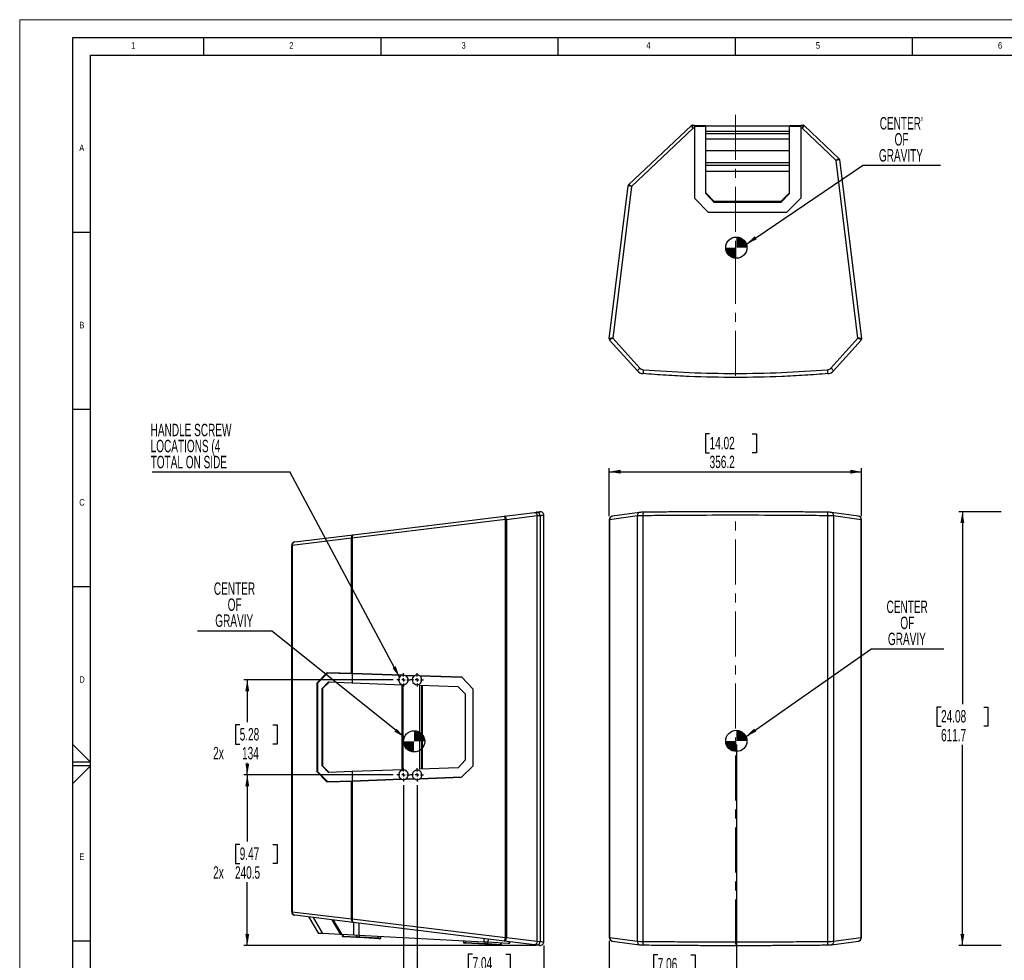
# Model space of a CAD drawing. Header units: millimetres. Extents: x 0 to 594, y 0 to 420.
# Tile 2 of 7: x 0 to 278, y 155 to 420. Entities that reach past the tile are written whole.
import ezdxf

# ---------------------------------------------------------------- set-up
doc = ezdxf.new("R2010")
doc.units = ezdxf.units.MM
doc.linetypes.add('CENTERX2', pattern=[20.32, 12.7, -2.54, 2.54, -2.54])
for name, color, linetype in [('FORMAT', 7, 'Continuous'), ('OUTLINE', 255, 'Continuous'), ('SLD-0', 7, 'Continuous')]:
    doc.layers.add(name, color=color, linetype=linetype)
doc.styles.add('SLDTEXTSTYLE0', font='TXT', dxfattribs={"width": 0.75})
doc.styles.add('SLDTEXTSTYLE1', font='TXT', dxfattribs={"width": 0.605})
doc.dimstyles.new('SLDDIMSTYLE0', dxfattribs={"dimtxt": 3.5, "dimasz": 3.2, "dimexe": 0, "dimexo": 0.0625, "dimgap": 0.875, "dimtad": 0, "dimtih": 1, "dimtoh": 1, "dimdec": 1, "dimlfac": 5, "dimrnd": 1e-09, "dimzin": 12, "dimdsep": 46, "dimtxsty": 'SLDTEXTSTYLE1', "dimsah": 1, "dimcen": 0.09, "dimadec": 0, "dimazin": 3, "dimtfac": 1, "dimtdec": 1, "dimtofl": 0, "dimtmove": 0, "dimatfit": 3, "dimfxl": 1, "dimfrac": 2, "dimtolj": 1, "dimtzin": 12, "dimarcsym": 0})
doc.dimstyles.new('SLDDIMSTYLE1', dxfattribs={"dimtxt": 0.18, "dimasz": 3.2, "dimexe": 0, "dimexo": 0.0625, "dimgap": 0, "dimtad": 0, "dimtih": 1, "dimtoh": 1, "dimdec": 0, "dimrnd": 1e-09, "dimzin": 0, "dimdsep": 46, "dimtxsty": 'Standard', "dimsah": 1, "dimcen": 0.09, "dimadec": 0, "dimazin": 0, "dimtfac": 3.2, "dimtdec": 0, "dimtofl": 0, "dimtmove": 0, "dimatfit": 3, "dimfxl": 1, "dimfrac": 2, "dimtolj": 1, "dimtzin": 0, "dimarcsym": 0})
doc.dimstyles.new('SLDDIMSTYLE2', dxfattribs={"dimtxt": 3.5, "dimasz": 3.2, "dimexe": 0, "dimexo": 0.0625, "dimgap": 0.875, "dimtad": 0, "dimtih": 1, "dimtoh": 1, "dimdec": 1, "dimlfac": 5, "dimrnd": 1e-09, "dimzin": 12, "dimdsep": 46, "dimtxsty": 'SLDTEXTSTYLE1', "dimsah": 1, "dimcen": 0.09, "dimadec": 0, "dimazin": 3, "dimtfac": 1, "dimtdec": 1, "dimtmove": 0, "dimatfit": 0, "dimfxl": 1, "dimfrac": 2, "dimtolj": 1, "dimtzin": 12, "dimarcsym": 0})

# ---------------------------------------------------------------- blocks, each defined once
blk = doc.blocks.new('_D')
at = {"layer": 'OUTLINE', "transparency": 16777216}
for p, q in [((202.28, 215.54), (202.28, 139.09)), ((166.42, 160.1), (166.42, 139.09)), ((180.1, 156.15), (178.89, 156.15)), ((178.89, 156.15), (178.89, 150.78)), ((189.46, 156.15), (190.66, 156.15)), ((190.66, 156.15), (190.66, 150.78)), ((178.89, 150.78), (180.1, 150.78)), ((190.66, 150.78), (189.46, 150.78)), ((202.28, 140.09), (166.42, 140.09))]:
    blk.add_line(p, q, dxfattribs=at)
for points in [[(166.42, 140.09), (169.62, 139.54), (169.62, 140.64)], [(202.28, 140.09), (199.08, 140.64), (199.08, 139.54)]]:
    blk.add_solid(points, dxfattribs=at)
at = {"layer": 'OUTLINE', "transparency": 16777216, "char_height": 3.5, "attachment_point": 1, "style": 'SLDTEXTSTYLE1'}
for s, insert in [('7.06', (180.1, 155.3)), ('179.3', (178.76, 149.97)), ('COG X', (177.03, 144.6))]:
    blk.add_mtext(s, dxfattribs=dict(at, insert=insert))
blk = doc.blocks.new('_D_1')
at = {"layer": 'SLD-0', "transparency": 16777216}
for p, q in [((194.74, 303.18), (193.54, 303.18)), ((193.54, 303.18), (193.54, 297.81)), ((206.77, 303.18), (207.97, 303.18)), ((207.97, 303.18), (207.97, 297.81)), ((193.54, 297.81), (194.74, 297.81)), ((207.97, 297.81), (206.77, 297.81)), ((166.42, 279.94), (166.42, 293.48)), ((166.42, 292.48), (237.65, 292.48)), ((237.65, 279.94), (237.65, 293.48))]:
    blk.add_line(p, q, dxfattribs=at)
for points in [[(166.42, 292.48), (169.62, 291.93), (169.62, 293.03)], [(237.65, 292.48), (234.45, 293.03), (234.45, 291.93)]]:
    blk.add_solid(points, dxfattribs=at)
at = {"layer": 'SLD-0', "transparency": 16777216, "char_height": 3.5, "attachment_point": 1, "style": 'SLDTEXTSTYLE1'}
for s, insert in [('14.02', (194.74, 302.32)), ('356.2', (194.74, 297))]:
    blk.add_mtext(s, dxfattribs=dict(at, insert=insert))
blk = doc.blocks.new('SW_NOTE_0_2')
at = {"layer": 'OUTLINE', "color": 0}
blk.add_line((20.65, 0), (0, 0), dxfattribs=at)
at = {"layer": 'OUTLINE', "color": 0, "char_height": 3.5, "attachment_point": 2, "style": 'SLDTEXTSTYLE1'}
for s, insert in [('CENTER', (10.28, 13.67)), ('OF', (10.32, 9.15)), ('GRAVIY', (10.2, 4.63))]:
    blk.add_mtext(s, dxfattribs=dict(at, insert=insert))
blk = doc.blocks.new('SW_DOWELSYMBOL_0')
at = {"linetype": 'Continuous', "lineweight": 18}
h = blk.add_hatch(color=0, dxfattribs=at)
edge = h.paths.add_edge_path(flags=0)
edge.add_arc((0, 0), 3, 0, 90)
edge.add_line((0, 3), (0, 0))
edge.add_line((0, 0), (3, 0))
h = blk.add_hatch(color=0, dxfattribs=at)
edge = h.paths.add_edge_path(flags=0)
edge.add_arc((0, 0), 3, 180, 270)
edge.add_line((0, -3), (0, 0))
edge.add_line((0, 0), (-3, 0))
at = {"layer": 'OUTLINE', "color": 0}
blk.add_circle((0, 0), 3, dxfattribs=at)
blk = doc.blocks.new('_D_2')
at = {"layer": 'OUTLINE', "transparency": 16777216}
for p, q in [((105.46, 233.76), (63.24, 233.76)), ((64.24, 233.76), (64.24, 221.83)), ((62.1, 221.03), (60.9, 221.03)), ((60.9, 221.03), (60.9, 215.65)), ((71.46, 221.03), (72.66, 221.03)), ((72.66, 221.03), (72.66, 215.65)), ((60.9, 215.65), (62.1, 215.65)), ((72.66, 215.65), (71.46, 215.65)), ((64.24, 206.96), (64.24, 210.33)), ((105.46, 206.96), (63.24, 206.96))]:
    blk.add_line(p, q, dxfattribs=at)
for points in [[(64.24, 233.76), (63.69, 230.56), (64.79, 230.56)], [(64.24, 206.96), (64.79, 210.16), (63.69, 210.16)]]:
    blk.add_solid(points, dxfattribs=at)
at = {"layer": 'OUTLINE', "transparency": 16777216, "char_height": 3.5, "attachment_point": 1, "style": 'SLDTEXTSTYLE1'}
for s, insert in [('5.28', (62.1, 220.17)), ('2x', (54.62, 214.85)), ('134', (62.77, 214.84))]:
    blk.add_mtext(s, dxfattribs=dict(at, insert=insert))
blk = doc.blocks.new('_D_3')
at = {"layer": 'OUTLINE', "transparency": 16777216}
for p, q in [((105.46, 206.96), (63.24, 206.96)), ((64.24, 206.96), (64.24, 188.16)), ((62.1, 187.35), (60.9, 187.35)), ((60.9, 187.35), (60.9, 181.98)), ((71.46, 187.35), (72.66, 187.35)), ((72.66, 187.35), (72.66, 181.98)), ((60.9, 181.98), (62.1, 181.98)), ((72.66, 181.98), (71.46, 181.98)), ((64.24, 158.86), (64.24, 176.66)), ((145.82, 158.86), (63.24, 158.86))]:
    blk.add_line(p, q, dxfattribs=at)
for points in [[(64.24, 206.96), (63.69, 203.76), (64.79, 203.76)], [(64.24, 158.86), (64.79, 162.06), (63.69, 162.06)]]:
    blk.add_solid(points, dxfattribs=at)
at = {"layer": 'OUTLINE', "transparency": 16777216, "char_height": 3.5, "attachment_point": 1, "style": 'SLDTEXTSTYLE1'}
for s, insert in [('9.47', (62.1, 186.49)), ('2x', (54.62, 181.18)), ('240.5', (60.77, 181.17))]:
    blk.add_mtext(s, dxfattribs=dict(at, insert=insert))
blk = doc.blocks.new('_D_4')
at = {"layer": 'OUTLINE', "transparency": 16777216}
for p, q in [((108.32, 204.1), (108.32, 139.35)), ((112.16, 204.1), (112.16, 139.35)), ((93.96, 151.04), (92.76, 151.04)), ((92.76, 151.04), (92.76, 145.67)), ((103.32, 151.04), (104.53, 151.04)), ((104.53, 151.04), (104.53, 145.67)), ((92.76, 145.67), (93.96, 145.67)), ((104.53, 145.67), (103.32, 145.67)), ((108.32, 140.35), (86.48, 140.35)), ((108.32, 140.35), (112.16, 140.35)), ((112.16, 140.35), (118.16, 140.35))]:
    blk.add_line(p, q, dxfattribs=at)
for points in [[(108.32, 140.35), (105.12, 140.9), (105.12, 139.8)], [(112.16, 140.35), (115.36, 139.8), (115.36, 140.9)]]:
    blk.add_solid(points, dxfattribs=at)
at = {"layer": 'OUTLINE', "transparency": 16777216, "char_height": 3.5, "attachment_point": 1, "style": 'SLDTEXTSTYLE1'}
for s, insert in [('0.76', (93.96, 150.18)), ('2x', (86.48, 144.87)), ('19.2', (93.96, 144.86))]:
    blk.add_mtext(s, dxfattribs=dict(at, insert=insert))
blk = doc.blocks.new('_D_5')
at = {"layer": 'OUTLINE', "transparency": 16777216}
for p, q in [((112.16, 204.1), (112.16, 139.35)), ((147.94, 158.85), (147.94, 139.35)), ((127.84, 156.41), (126.63, 156.41)), ((126.63, 156.41), (126.63, 151.04)), ((137.2, 156.41), (138.4, 156.41)), ((138.4, 156.41), (138.4, 151.04)), ((126.63, 151.04), (127.84, 151.04)), ((138.4, 151.04), (137.2, 151.04)), ((112.16, 140.35), (106.16, 140.35)), ((112.16, 140.35), (147.94, 140.35)), ((147.94, 140.35), (153.94, 140.35))]:
    blk.add_line(p, q, dxfattribs=at)
for points in [[(112.16, 140.35), (108.96, 140.9), (108.96, 139.8)], [(147.94, 140.35), (151.14, 139.8), (151.14, 140.9)]]:
    blk.add_solid(points, dxfattribs=at)
at = {"layer": 'OUTLINE', "transparency": 16777216, "char_height": 3.5, "attachment_point": 1, "style": 'SLDTEXTSTYLE1'}
for s, insert in [('7.04', (127.84, 155.55)), ('2x', (120.35, 150.24)), ('178.9', (126.5, 150.23)), ('APPROXIMATE', (112.61, 144.86))]:
    blk.add_mtext(s, dxfattribs=dict(at, insert=insert))
blk = doc.blocks.new('SW_NOTE_0_3')
at = {"layer": 'OUTLINE', "color": 0}
blk.add_line((-20.89, 0), (0, 0), dxfattribs=at)
at = {"layer": 'OUTLINE', "color": 0, "char_height": 3.5, "attachment_point": 2, "style": 'SLDTEXTSTYLE1'}
for s, insert in [('CENTER', (-10.45, 13.64)), ('OF', (-10.41, 9.12)), ('GRAVIY', (-10.53, 4.6))]:
    blk.add_mtext(s, dxfattribs=dict(at, insert=insert))
blk = doc.blocks.new('SW_NOTE_0_4')
at = {"layer": 'OUTLINE', "color": 0}
blk.add_line((-38.85, 0), (0, 0), dxfattribs=at)
at = {"layer": 'OUTLINE', "color": 0, "char_height": 3.5, "attachment_point": 1, "style": 'SLDTEXTSTYLE1'}
for s, insert in [('HANDLE SCREW', (-39.29, 13.56)), ('LOCATIONS (4', (-39.29, 9.04)), ('TOTAL ON SIDE', (-39.29, 4.52))]:
    blk.add_mtext(s, dxfattribs=dict(at, insert=insert))
blk = doc.blocks.new('SW_CENTERMARKSYMBOL_0')
at = {"layer": 'OUTLINE', "color": 0}
for p, q in [((-1, 0), (-1.86, 0)), ((0, 0), (-0.5, 0)), ((0, 1), (0, 1.86)), ((0, 0), (0, 0.5)), ((0, 0), (0, -0.5)), ((0, 0), (0.5, 0)), ((1, 0), (1.86, 0)), ((0, -1), (0, -1.86))]:
    blk.add_line(p, q, dxfattribs=at)
blk = doc.blocks.new('SW_CENTERMARKSYMBOL_1')
at = {"layer": 'OUTLINE', "color": 0}
for p, q in [((-1, 0), (-1.86, 0)), ((0, 0), (-0.5, 0)), ((0, 1), (0, 1.86)), ((0, 0), (0, 0.5)), ((0, 0), (0, -0.5)), ((0, 0), (0.5, 0)), ((1, 0), (1.86, 0)), ((0, -1), (0, -1.86))]:
    blk.add_line(p, q, dxfattribs=at)
blk = doc.blocks.new('SW_CENTERMARKSYMBOL_2')
at = {"layer": 'OUTLINE', "color": 0}
for p, q in [((-1, 0), (-1.86, 0)), ((0, 0), (-0.5, 0)), ((0, 1), (0, 1.86)), ((0, 0), (0, 0.5)), ((0, 0), (0, -0.5)), ((0, 0), (0.5, 0)), ((1, 0), (1.86, 0)), ((0, -1), (0, -1.86))]:
    blk.add_line(p, q, dxfattribs=at)
blk = doc.blocks.new('SW_CENTERMARKSYMBOL_3')
at = {"layer": 'OUTLINE', "color": 0}
for p, q in [((-1, 0), (-1.86, 0)), ((0, 0), (-0.5, 0)), ((0, 1), (0, 1.86)), ((0, 0), (0, 0.5)), ((0, 0), (0, -0.5)), ((0, 0), (0.5, 0)), ((1, 0), (1.86, 0)), ((0, -1), (0, -1.86))]:
    blk.add_line(p, q, dxfattribs=at)
blk = doc.blocks.new('SW_DOWELSYMBOL_1')
at = {"linetype": 'Continuous', "lineweight": 18}
h = blk.add_hatch(color=0, dxfattribs=at)
edge = h.paths.add_edge_path(flags=0)
edge.add_arc((0, 0), 3, 0, 90)
edge.add_line((0, 3), (0, 0))
edge.add_line((0, 0), (3, 0))
h = blk.add_hatch(color=0, dxfattribs=at)
edge = h.paths.add_edge_path(flags=0)
edge.add_arc((0, 0), 3, 180, 270)
edge.add_line((0, -3), (0, 0))
edge.add_line((0, 0), (-3, 0))
at = {"layer": 'OUTLINE', "color": 0}
blk.add_circle((0, 0), 3, dxfattribs=at)
blk = doc.blocks.new('_D_6')
at = {"layer": 'SLD-0', "transparency": 16777216}
for p, q in [((277.02, 281.19), (265.08, 281.19)), ((266.08, 281.19), (266.08, 226.9)), ((260.07, 226.1), (258.86, 226.1)), ((258.86, 226.1), (258.86, 220.72)), ((272.1, 226.1), (273.3, 226.1)), ((273.3, 226.1), (273.3, 220.72)), ((258.86, 220.72), (260.07, 220.72)), ((273.3, 220.72), (272.1, 220.72)), ((266.08, 158.85), (266.08, 215.4)), ((277.02, 158.85), (265.08, 158.85))]:
    blk.add_line(p, q, dxfattribs=at)
for points in [[(266.08, 281.19), (265.53, 277.99), (266.63, 277.99)], [(266.08, 158.85), (266.63, 162.05), (265.53, 162.05)]]:
    blk.add_solid(points, dxfattribs=at)
at = {"layer": 'SLD-0', "transparency": 16777216, "char_height": 3.5, "attachment_point": 1, "style": 'SLDTEXTSTYLE1'}
for s, insert in [('24.08', (260.07, 225.24)), ('611.7', (260.07, 219.91))]:
    blk.add_mtext(s, dxfattribs=dict(at, insert=insert))
blk = doc.blocks.new('SW_NOTE_0_7')
at = {"layer": 'OUTLINE', "color": 0}
blk.add_line((21.99, 0), (0, 0), dxfattribs=at)
at = {"layer": 'OUTLINE', "color": 0, "char_height": 3.5, "attachment_point": 2, "style": 'SLDTEXTSTYLE1'}
for s, insert in [("CENTER'", (10.92, 13.66)), ('OF', (10.98, 9.14)), ('GRAVITY', (10.82, 4.62))]:
    blk.add_mtext(s, dxfattribs=dict(at, insert=insert))
blk = doc.blocks.new('SW_DOWELSYMBOL_3')
at = {"linetype": 'Continuous', "lineweight": 18}
h = blk.add_hatch(color=0, dxfattribs=at)
edge = h.paths.add_edge_path(flags=0)
edge.add_arc((0, 0), 3, 0, 90)
edge.add_line((0, 3), (0, 0))
edge.add_line((0, 0), (3, 0))
h = blk.add_hatch(color=0, dxfattribs=at)
edge = h.paths.add_edge_path(flags=0)
edge.add_arc((0, 0), 3, 180, 270)
edge.add_line((0, -3), (0, 0))
edge.add_line((0, 0), (-3, 0))
at = {"layer": 'OUTLINE', "color": 0}
blk.add_circle((0, 0), 3, dxfattribs=at)

msp = doc.modelspace()

# ---------------------------------------------------------------- linework, layer by layer
at = {"color": 7, "linetype": 'Continuous', "lineweight": 18}
for p, q in [((0, 0), (0, 420)), ((0, 420), (594, 420))]:
    msp.add_line(p, q, dxfattribs=at)
at = {"color": 7, "linetype": 'Continuous', "lineweight": 25}
for p, q in [((171.849, 373.385), (189.586, 390.141)), ((190.099, 389.372), (172.691, 372.927)), ((189.861, 390.251), (190.453, 390.251)), ((190.453, 389.372), (190.099, 389.372)), ((190.453, 390.251), (190.453, 390.051)), ((193.653, 390.051), (190.453, 390.051)), ((190.453, 389.942), (193.653, 389.942)), ((190.453, 389.942), (190.453, 389.372)), ((190.453, 389.372), (190.453, 369.651)), ((193.653, 389.942), (193.653, 390.051)), ((193.653, 390.051), (217.253, 390.051)), ((193.653, 370.93), (193.653, 389.942)), ((220.453, 390.051), (217.253, 390.051)), ((217.253, 389.942), (217.253, 390.051)), ((217.253, 389.942), (220.453, 389.942)), ((217.253, 370.93), (217.253, 389.942)), ((220.453, 390.251), (220.453, 390.051)), ((220.453, 390.251), (221.11, 390.251)), ((220.453, 389.942), (220.453, 389.372)), ((220.872, 389.372), (220.453, 389.372)), ((220.453, 389.372), (220.453, 369.651)), ((230.469, 380.306), (220.872, 389.372)), ((221.385, 390.141), (231.311, 380.764)), ((217.253, 388.451), (193.653, 388.451)), ((193.653, 387.931), (217.253, 387.931)), ((217.253, 386.331), (193.653, 386.331)), ((193.653, 383.075), (217.253, 383.075)), ((231.311, 380.764), (231.313, 380.762)), ((217.253, 379.58), (193.653, 379.58)), ((193.653, 378.919), (217.253, 378.919)), ((236.62, 330.2), (230.469, 380.306)), ((231.435, 380.52), (237.646, 329.932)), ((217.253, 377.171), (193.653, 377.171)), ((166.419, 329.932), (171.725, 373.141)), ((172.691, 372.927), (167.445, 330.2)), ((171.847, 373.383), (171.849, 373.385)), ((194.453, 365.651), (190.453, 369.651)), ((193.653, 371.154), (196.053, 368.7)), ((196.053, 368.475), (193.653, 370.93)), ((214.853, 368.7), (217.253, 371.154)), ((217.253, 370.93), (214.853, 368.475)), ((220.453, 369.651), (216.453, 365.651)), ((196.053, 368.7), (196.053, 368.475)), ((214.853, 368.7), (196.053, 368.7)), ((214.853, 368.475), (196.053, 368.475)), ((214.853, 368.475), (214.853, 368.7)), ((216.453, 365.651), (194.453, 365.651)), ((166.419, 329.929), (166.419, 329.932)), ((174.344, 320.935), (166.519, 329.612)), ((167.445, 330.2), (175.087, 321.727)), ((228.978, 321.727), (236.62, 330.2)), ((237.546, 329.612), (229.721, 320.935)), ((237.646, 329.932), (237.646, 329.929)), ((136.824, 279.955), (145.298, 280.996)), ((145.298, 280.996), (145.755, 281.052)), ((174.952, 280.994), (167.277, 279.949)), ((236.788, 279.949), (229.113, 280.994)), ((137.092, 278.996), (93.883, 273.69)), ((94.097, 274.709), (136.824, 279.955)), ((137.412, 278.938), (137.096, 278.938)), ((137.096, 161.102), (137.096, 278.938)), ((146.089, 280.003), (137.412, 278.938)), ((137.412, 278.938), (137.412, 161.102)), ((146.874, 280.059), (146.089, 280.003)), ((146.089, 160.037), (146.089, 280.003)), ((146.874, 280.059), (146.874, 159.981)), ((147.938, 159.851), (147.938, 280.189)), ((166.416, 278.938), (166.416, 161.102)), ((174.344, 280.003), (166.519, 278.938)), ((166.519, 278.938), (166.519, 161.102)), ((174.344, 160.037), (174.344, 280.003)), ((175.931, 280.059), (175.931, 159.981)), ((228.134, 159.981), (228.134, 280.059)), ((229.721, 280.003), (229.721, 160.037)), ((237.546, 278.938), (229.721, 280.003)), ((237.546, 161.102), (237.546, 278.938)), ((237.649, 161.102), (237.649, 278.938)), ((93.639, 273.734), (76.883, 271.677)), ((77.652, 272.69), (94.097, 274.709)), ((93.883, 273.69), (93.641, 273.69)), ((93.641, 235.556), (93.641, 273.69)), ((93.883, 273.69), (93.883, 235.548)), ((76.774, 271.677), (76.774, 271.697)), ((76.883, 271.677), (76.774, 271.677)), ((76.774, 168.363), (76.774, 271.677)), ((76.883, 271.677), (76.883, 168.363)), ((83.829, 232.836), (86.664, 235.766)), ((86.939, 235.756), (84.105, 232.827)), ((86.664, 235.766), (86.939, 235.756)), ((86.664, 235.766), (93.641, 235.556)), ((93.836, 235.549), (86.939, 235.756)), ((107.95, 235.067), (93.836, 235.549)), ((93.836, 235.549), (93.836, 232.911)), ((93.883, 235.548), (107.953, 235.068)), ((108.772, 235.04), (111.498, 234.947)), ((111.497, 234.946), (108.775, 235.039)), ((112.898, 234.899), (124.821, 234.492)), ((124.796, 234.492), (112.9, 234.898)), ((127.864, 231.277), (124.796, 234.492)), ((124.796, 234.492), (124.821, 234.492)), ((124.821, 234.492), (127.889, 231.277)), ((83.829, 232.836), (83.829, 207.925)), ((84.105, 232.827), (83.829, 232.836)), ((84.105, 232.827), (84.105, 207.935)), ((85.415, 231.307), (87.197, 233.171)), ((85.415, 209.535), (85.415, 231.307)), ((85.461, 231.307), (85.415, 231.307)), ((87.435, 233.162), (85.461, 231.307)), ((85.461, 231.307), (85.461, 209.535)), ((87.197, 233.171), (93.836, 232.911)), ((93.836, 232.911), (108.16, 232.407)), ((107.834, 232.418), (107.834, 208.358)), ((108.185, 232.404), (108.185, 208.37)), ((112.95, 232.238), (123.695, 231.86)), ((112.95, 208.538), (112.95, 232.238)), ((113.715, 208.565), (113.715, 232.212)), ((123.695, 231.86), (125.752, 229.788)), ((127.889, 231.277), (127.864, 231.277)), ((127.864, 231.277), (127.864, 209.387)), ((127.889, 231.277), (127.889, 209.387)), ((125.752, 229.788), (125.752, 211.062)), ((87.138, 207.603), (85.415, 209.535)), ((85.415, 209.535), (85.461, 209.535)), ((85.461, 209.535), (87.37, 207.612)), ((123.768, 208.918), (112.95, 208.538)), ((125.752, 211.062), (123.768, 208.918)), ((124.683, 206.279), (127.864, 209.387)), ((127.889, 209.387), (124.708, 206.279)), ((127.864, 209.387), (127.889, 209.387)), ((83.829, 207.925), (84.105, 207.935)), ((86.676, 205.009), (83.829, 207.925)), ((84.105, 207.935), (86.951, 205.019)), ((93.836, 207.865), (87.138, 207.603)), ((108.185, 208.37), (93.836, 207.865)), ((93.836, 207.865), (93.836, 205.226)), ((107.795, 205.703), (93.836, 205.226)), ((93.883, 205.227), (107.797, 205.702)), ((108.924, 205.74), (111.406, 205.825)), ((111.405, 205.826), (108.926, 205.741)), ((112.986, 205.879), (124.708, 206.279)), ((124.683, 206.279), (112.988, 205.88)), ((124.708, 206.279), (124.683, 206.279)), ((86.676, 205.009), (93.641, 205.219)), ((86.951, 205.019), (86.676, 205.009)), ((93.836, 205.226), (86.951, 205.019)), ((93.641, 166.35), (93.641, 205.219)), ((93.883, 205.227), (93.883, 166.35)), ((76.774, 168.363), (76.883, 168.363)), ((76.774, 168.343), (76.774, 168.363)), ((76.883, 168.363), (93.639, 166.305)), ((94.097, 165.331), (77.652, 167.35)), ((81.627, 166.862), (84.333, 162.242)), ((82.853, 166.712), (85.506, 162.18)), ((88.121, 166.065), (90.543, 161.916)), ((88.516, 166.016), (90.921, 161.896)), ((93.641, 166.35), (93.883, 166.35)), ((93.883, 166.35), (137.092, 161.044)), ((136.824, 160.085), (94.097, 165.331)), ((94.356, 161.716), (94.304, 165.305)), ((95.703, 165.134), (95.754, 161.643)), ((85.506, 162.18), (84.333, 162.242)), ((90.543, 161.916), (85.506, 162.18)), ((90.921, 161.896), (90.543, 161.916)), ((94.356, 161.716), (90.921, 161.896)), ((91.08, 161.888), (91.06, 161.488)), ((91.257, 161.879), (91.236, 161.479)), ((91.236, 161.479), (95.12, 161.276)), ((91.367, 161.272), (91.249, 161.278)), ((95.25, 161.069), (91.367, 161.272)), ((95.754, 161.643), (94.356, 161.716)), ((95.12, 161.276), (95.141, 161.675)), ((95.12, 161.276), (95.824, 161.239)), ((130.982, 159.797), (95.754, 161.643)), ((95.824, 161.239), (95.814, 161.039)), ((95.845, 161.638), (95.824, 161.239)), ((95.824, 161.239), (101.299, 160.952)), ((101.299, 160.952), (101.32, 161.351)), ((101.898, 160.92), (101.919, 161.32)), ((95.814, 161.039), (95.25, 161.069)), ((101.288, 160.752), (95.814, 161.039)), ((101.299, 160.952), (101.288, 160.752)), ((101.688, 160.731), (101.288, 160.752)), ((125.277, 160.096), (125.256, 159.696)), ((125.845, 159.465), (125.446, 159.486)), ((125.855, 159.665), (125.845, 159.465)), ((131.281, 159.18), (125.845, 159.465)), ((125.876, 160.064), (125.855, 159.665)), ((125.855, 159.665), (131.292, 159.38)), ((130.982, 159.797), (131.243, 160.77)), ((132.068, 159.74), (130.982, 159.797)), ((131.292, 159.38), (131.281, 159.18)), ((131.848, 159.151), (131.281, 159.18)), ((131.292, 159.38), (131.313, 159.779)), ((131.292, 159.38), (132, 159.343)), ((135.68, 158.95), (131.848, 159.151)), ((132.021, 159.742), (132, 159.343)), ((132, 159.343), (135.832, 159.142)), ((132.309, 160.639), (132.068, 159.74)), ((137.903, 159.434), (132.068, 159.74)), ((135.796, 158.944), (135.68, 158.95)), ((135.832, 159.142), (135.853, 159.542)), ((136.006, 159.133), (136.027, 159.532)), ((145.298, 159.044), (136.824, 160.085)), ((137.096, 161.102), (137.412, 161.102)), ((137.412, 161.102), (146.089, 160.037)), ((137.903, 159.434), (138.352, 159.897)), ((138.115, 159.423), (137.903, 159.434)), ((138.115, 159.423), (138.551, 159.873)), ((145.755, 158.988), (145.298, 159.044)), ((146.089, 160.037), (146.874, 159.981)), ((166.519, 161.102), (174.344, 160.037)), ((167.277, 160.091), (174.952, 159.046)), ((229.113, 159.046), (236.788, 160.091)), ((229.721, 160.037), (237.546, 161.102))]:
    msp.add_line(p, q, dxfattribs=at)
at = {"color": 8, "linetype": 'Continuous', "lineweight": 25}
for p, q in [((166.519, 278.938), (166.416, 278.938)), ((237.649, 278.938), (237.546, 278.938)), ((113.395, 232.223), (113.395, 208.553)), ((113.712, 208.564), (113.712, 232.212)), ((91.06, 161.488), (91.236, 161.479)), ((101.299, 160.952), (101.898, 160.92)), ((125.256, 159.696), (125.855, 159.665)), ((135.832, 159.142), (136.006, 159.133)), ((166.416, 161.102), (166.519, 161.102)), ((237.546, 161.102), (237.649, 161.102))]:
    msp.add_line(p, q, dxfattribs=at)
at = {"color": 7, "linetype": 'Continuous', "lineweight": 25, "flags": 128}
for points in [[(145.298, 280.996), (145.436, 280.991), (145.574, 280.945), (145.705, 280.858), (145.824, 280.735), (145.926, 280.581), (146.006, 280.403), (146.061, 280.207), (146.089, 280.003)], [(146.089, 160.037), (146.061, 159.833), (146.006, 159.637), (145.926, 159.458), (145.824, 159.304), (145.705, 159.182), (145.574, 159.095), (145.436, 159.049), (145.298, 159.044)]]:
    msp.add_lwpolyline(points, dxfattribs=at)
at = {"color": 8, "linetype": 'Continuous', "lineweight": 25, "flags": 128}
for points in [[(174.952, 280.994), (174.934, 280.991), (174.788, 280.945), (174.654, 280.858), (174.539, 280.735), (174.447, 280.581), (174.382, 280.403), (174.348, 280.207), (174.344, 280.003)], [(229.721, 280.003), (229.718, 280.207), (229.683, 280.403), (229.618, 280.581), (229.526, 280.735), (229.411, 280.858), (229.277, 280.945), (229.131, 280.991), (229.113, 280.994)], [(174.344, 160.037), (174.348, 159.833), (174.382, 159.637), (174.447, 159.458), (174.539, 159.304), (174.654, 159.182), (174.788, 159.095), (174.934, 159.049), (174.952, 159.046)], [(229.721, 160.037), (229.718, 159.833), (229.683, 159.637), (229.618, 159.458), (229.526, 159.304), (229.411, 159.182), (229.277, 159.095), (229.131, 159.049), (229.113, 159.046)], [(237.547, 161.006), (237.573, 161.01), (237.596, 161.014), (237.616, 161.018), (237.63, 161.023), (237.641, 161.028), (237.647, 161.034), (237.649, 161.038)]]:
    msp.add_lwpolyline(points, dxfattribs=at)
at = {"color": 7, "linetype": 'Continuous', "lineweight": 25}
for centre, radius, start, end in [((189.86, 389.851), 0.4, 90, 133.37144), ((189.861, 389.851), 0.399, 90.00526, 133.28547), ((221.11, 389.851), 0.399, 46.71453, 89.99474), ((221.11, 389.851), 0.4, 46.62856, 90), ((231.039, 380.476), 0.396, 7.10122, 46.60555), ((231.038, 380.471), 0.4, 6.99916, 46.62856), ((172.122, 373.093), 0.4, 133.37144, 173), ((172.121, 373.098), 0.396, 133.39445, 172.89794), ((166.812, 329.884), 0.395, 173.05145, 222.07938), ((166.816, 329.88), 0.4, 173, 222.04636), ((237.249, 329.88), 0.4, 317.95364, 6.99916), ((237.253, 329.884), 0.395, 317.92062, 6.9477), ((176.967, 319.219), 3.134, 126.85775, 146.80071), ((176.126, 322.542), 2.4, 222.04636, 265.32809), ((176.126, 322.664), 1.4, 222.04636, 265.32809), ((204.992, 318.596), 29.103, 174.73117, 176.93925), ((227.939, 322.664), 1.4, 274.67099, 317.95364), ((199.067, 318.596), 29.109, 3.06015, 5.2678), ((227.939, 322.542), 2.4, 274.67099, 317.95364), ((227.098, 319.219), 3.134, 33.19929, 53.14225), ((145.875, 280.06), 0.999, 359.94406, 96.88723), ((146.938, 280.19), 1, 0.01449, 97.00012), ((139.817, 258.093), 21.08, 96.57171, 97.42829), ((77.774, 271.697), 1, 97, 180), ((94.155, 270.516), 3.26, 94.88702, 99.11298), ((76.868, 271.38), 0.331, 87.47324, 106.52676), ((108.318, 233.758), 1.36, 105.70101, 263.33147), ((108.318, 233.758), 1.36, 105.58047, 105.70101), ((108.318, 233.758), 1.36, 70.51023, 105.58047), ((108.318, 233.758), 1.36, 264.38997, 70.38969), ((108.318, 233.758), 1.36, 70.38969, 70.51023), ((112.158, 233.758), 1.36, 119.10948, 56.98122), ((112.158, 233.758), 1.36, 119.03879, 119.10948), ((112.158, 233.758), 1.36, 57.05191, 119.03879), ((112.158, 233.758), 1.36, 56.98122, 57.05191), ((108.318, 206.958), 1.36, 296.54389, 247.36541), ((108.318, 206.958), 1.36, 247.36541, 247.45313), ((108.318, 206.958), 1.36, 247.45313, 296.45617), ((108.318, 206.958), 1.36, 296.45617, 296.54389), ((112.158, 206.958), 1.36, 307.56377, 236.34553), ((112.158, 206.958), 1.36, 236.34553, 236.40816), ((112.158, 206.958), 1.36, 236.40816, 307.50114), ((112.158, 206.958), 1.36, 307.50114, 307.56377), ((76.868, 168.66), 0.331, 253.47324, 272.52676), ((77.774, 168.343), 1, 180, 263), ((94.155, 169.524), 3.26, 260.88702, 265.11298), ((91.259, 161.478), 0.2, 177, 267), ((91.412, 161.445), 0.178, 168.8935, 255.45853), ((95.295, 161.241), 0.178, 168.8935, 255.45853), ((101.698, 160.931), 0.2, 267, 357), ((125.456, 159.686), 0.2, 177, 267), ((131.822, 159.327), 0.179, 278.30299, 4.99245), ((135.654, 159.127), 0.179, 278.30299, 4.99245), ((135.806, 159.143), 0.2, 267, 357), ((139.817, 181.947), 21.08, 262.57171, 263.42829), ((145.875, 159.98), 0.999, 263.11277, 0.05594), ((146.938, 159.85), 1, 262.99988, 359.99445)]:
    msp.add_arc(centre, radius, start, end, dxfattribs=at)
at = {"color": 8, "linetype": 'Continuous', "lineweight": 25}
for centre, radius, start, end in [((178.764, 280.357), 2.849, 165.74088, 186.00835), ((225.326, 280.358), 2.824, 353.92606, 14.37132), ((166.513, 278.874), 0.16, 88.04136, 126.96967), ((237.552, 278.874), 0.16, 53.02992, 91.95857), ((166.513, 161.166), 0.16, 233.02967, 271.95891), ((178.737, 159.682), 2.822, 173.92026, 194.3821), ((225.297, 159.682), 2.853, 345.75941, 5.99809)]:
    msp.add_arc(centre, radius, start, end, dxfattribs=at)
at = {"color": 7, "linetype": 'Continuous', "lineweight": 25}
for centre, major_axis, ratio, start_param, end_param in [((190.734, 389.851), (1.149, -0.29), 0.0239428, 3.0929073, 3.1263751), ((190.099, 389.251), (-0.513, 0.891), 0.0594605, 4.8153043, 6.2639275), ((190.099, 389.251), (-0.238, 1), 0.027666, 4.8279693, 6.2765926), ((220.872, 389.251), (0.238, 1), 0.027666, 0.0065927, 1.455216), ((220.872, 389.251), (0.513, 0.891), 0.0594605, 0.0192578, 1.4678811), ((220.236, 389.851), (1.149, 0.29), 0.0239428, 0.0152175, 0.0486854), ((230.469, 380.184), (0.843, 0.579), 0.0984802, 0.0212501, 1.5033412), ((230.469, 380.184), (0.966, 0.337), 0.1125945, 0.049483, 1.5315742), ((230.354, 381.117), (1.081, -0.598), 0.0317158, 0.0230099, 0.0968642), ((172.806, 373.739), (1.081, 0.598), 0.0317151, 3.0447301, 3.1185826), ((172.691, 372.805), (0.966, -0.337), 0.1125942, 1.6100196, 3.0921108), ((172.691, 372.805), (0.843, -0.579), 0.09848, 1.638252, 3.1203431), ((167.445, 330.078), (1.025, 0.15), 0.1163745, 1.5537716, 3.1097153), ((167.445, 330.078), (0.925, 0.467), 0.1051572, 1.5178144, 3.073758), ((166.913, 330.668), (0.393, 1.057), 0.0285673, 3.0301394, 3.1267027), ((236.62, 330.078), (0.925, -0.467), 0.1051571, 0.0678334, 1.6237789), ((236.62, 330.078), (1.025, -0.15), 0.1163745, 0.0318768, 1.5878222), ((237.152, 330.668), (-0.393, 1.057), 0.028567, 3.1564829, 3.2530444), ((136.946, 278.963), (-0.122, 0.993), 0.4642591, 4.7272417, 6.2831853), ((136.946, 278.963), (-0.122, 0.993), 0.1490834, 4.7272417, 6.2831853), ((136.307, 278.89), (0.784, 0.112), 0.7575473, 6.1753058, 6.2718692), ((136.356, 278.89), (1.039, 0.205), 0.9440508, 6.1245493, 6.2211126), ((167.445, 278.963), (0.994, -0.26), 0.9633349, 1.8177982, 3.3737418), ((166.913, 278.89), (-0.051, 1.002), 0.3906491, 1.407057, 1.5036203), ((176.126, 279.888), (2.4, 0), 0.0716243, 1.6523366, 2.4077453), ((227.939, 279.888), (2.4, 0), 0.0716243, 0.7338474, 1.4892721), ((236.62, 278.963), (0.994, 0.26), 0.9633367, 6.0510028, 7.6069482), ((237.152, 278.89), (0.051, 1.002), 0.3906387, 4.7795657, 4.8761273), ((77.774, 271.697), (-0.122, 0.993), 0.8897387, 0, 1.4486233), ((94.219, 273.716), (-0.122, 0.993), 0.5759648, 0, 1.4820911), ((92.995, 273.602), (0.557, 0.382), 0.8555345, 5.753076, 5.8269285), ((94.219, 273.716), (-0.122, 0.993), 0.3346158, 0, 1.4820911), ((93.286, 273.602), (0.007, 1.005), 0.5959504, 4.8045683, 4.8784208), ((77.174, 271.624), (-0.042, 1.002), 0.2880331, 1.4717709, 1.5052387), ((93.932, 235.545), (0.4, -0.014), 0.0042897, 1.693118, 2.3847669), ((93.932, 205.23), (0.4, 0.014), 0.0042897, 3.8984184, 4.5900673), ((77.774, 168.343), (0.122, 0.993), 0.8897387, 1.6929694, 3.1415927), ((77.174, 168.416), (0.042, 1.002), 0.2880331, 1.6363539, 1.6698218), ((94.219, 166.323), (0.122, 0.993), 0.5759648, 1.6595015, 3.1415927), ((92.995, 166.438), (0.557, -0.382), 0.8555345, 0.4562568, 0.5301093), ((94.219, 166.323), (0.122, 0.993), 0.3346158, 1.6595015, 3.1415927), ((93.286, 166.438), (-0.007, 1.005), 0.5959504, 4.5463571, 4.6202096), ((136.946, 161.077), (0.122, 0.993), 0.1490834, 3.1415927, 4.6975363), ((136.946, 161.077), (0.122, 0.993), 0.4642591, 3.1415927, 4.6975363), ((136.307, 161.15), (0.784, -0.112), 0.7575473, 0.0113161, 0.1078795), ((136.356, 161.15), (1.039, -0.205), 0.9440508, 0.0620727, 0.158636), ((167.445, 161.077), (0.994, 0.26), 0.9633349, 2.9094435, 4.4653871), ((166.913, 161.15), (0.051, 1.002), 0.3906491, 1.6379723, 1.7345357), ((176.126, 160.152), (2.4, 0), 0.0716243, 3.87544, 4.6308487), ((227.939, 160.152), (2.4, 0), 0.0716243, 4.7939132, 5.5493379), ((236.62, 161.077), (0.994, -0.26), 0.9633367, 4.9594224, 6.5153678), ((237.152, 161.15), (-0.051, 1.002), 0.3906387, 4.5486507, 4.6452123)]:
    msp.add_ellipse(centre, major_axis=major_axis, ratio=ratio, start_param=start_param, end_param=end_param, dxfattribs=at)
at = {"color": 8, "linetype": 'Continuous', "lineweight": 25}
for centre, major_axis, ratio, start_param, end_param in [((167.445, 278.963), (-0.334, 0.946), 0.9133609, 6.0961786, 7.4700662), ((236.62, 278.963), (0.334, 0.946), 0.9133579, 5.0962917, 6.4701811), ((167.445, 161.077), (0.334, 0.946), 0.9133609, 1.9547118, 3.3285994), ((236.62, 161.077), (-0.334, 0.946), 0.9133579, 2.9545969, 4.3284863)]:
    msp.add_ellipse(centre, major_axis=major_axis, ratio=ratio, start_param=start_param, end_param=end_param, dxfattribs=at)
at = {"color": 7, "linetype": 'Continuous', "lineweight": 25}
for points, knots in [([(228.134, 320.15), (225.963, 319.973), (223.79, 319.818), (219.441, 319.551), (217.264, 319.441), (210.736, 319.174), (206.384, 319.086), (197.68, 319.086), (193.328, 319.174), (186.8, 319.44), (184.624, 319.551), (180.275, 319.817), (178.102, 319.973), (175.931, 320.15)], [0, 0, 0, 0, 0.125, 0.125, 0.25, 0.25, 0.5, 0.5, 0.75, 0.75, 0.875, 0.875, 1, 1, 1, 1]), ([(176.012, 321.269), (180.349, 320.914), (184.686, 320.649), (193.359, 320.296), (197.696, 320.208), (210.706, 320.208), (219.379, 320.56), (228.053, 321.269)], [0, 0, 0, 0, 0.25, 0.25, 0.5, 0.5, 1, 1, 1, 1]), ([(145.755, 281.052), (145.969, 281.078), (146.397, 281.131), (146.715, 281.17), (146.855, 281.187), (146.816, 281.182), (146.815, 281.182)], [0, 0, 0, 0, 0.3321151, 0.6642921, 0.9964073, 1, 1, 1, 1]), ([(176.002, 281.059), (175.946, 281.058), (175.783, 281.056), (175.519, 281.046), (175.218, 281.026), (175.042, 281.005), (174.952, 280.994)], [0, 0, 0, 0, 0.1445179, 0.4217773, 0.703336, 1, 1, 1, 1]), ([(228.062, 281.058), (227.056, 281.068), (224.551, 281.093), (220.543, 281.124), (216.045, 281.153), (211.558, 281.173), (207.085, 281.186), (202.631, 281.191), (198.191, 281.188), (193.753, 281.177), (189.304, 281.159), (184.838, 281.133), (180.401, 281.1), (177.456, 281.072), (176.003, 281.058)], [0, 0, 0, 0, 0.0580787, 0.1447043, 0.2311445, 0.3173277, 0.4031847, 0.488649, 0.5737359, 0.658732, 0.7441522, 0.8299628, 0.9161016, 1, 1, 1, 1]), ([(229.113, 280.994), (229.068, 281), (228.94, 281.016), (228.702, 281.036), (228.393, 281.053), (228.172, 281.057), (228.063, 281.059)], [0, 0, 0, 0, 0.150693, 0.4284369, 0.7183678, 1, 1, 1, 1]), ([(166.416, 279.002), (166.416, 278.996), (166.416, 278.975), (166.416, 278.954), (166.416, 278.938)], [0, 0, 0, 0, 0.2499126, 1, 1, 1, 1]), ([(228.134, 280.059), (225.963, 280.081), (223.79, 280.1), (219.441, 280.133), (217.264, 280.146), (210.736, 280.179), (206.384, 280.19), (197.68, 280.19), (193.328, 280.179), (186.8, 280.146), (184.624, 280.133), (180.275, 280.1), (178.102, 280.081), (175.931, 280.059)], [0, 0, 0, 0, 0.125, 0.125, 0.25, 0.25, 0.5, 0.5, 0.75, 0.75, 0.875, 0.875, 1, 1, 1, 1]), ([(237.649, 278.938), (237.649, 278.943), (237.649, 278.964), (237.649, 278.986), (237.649, 279.002)], [0, 0, 0, 0, 0.2502979, 1, 1, 1, 1]), ([(146.815, 158.858), (146.793, 158.861), (146.747, 158.866), (146.394, 158.91), (145.968, 158.962), (145.755, 158.988)], [0, 0, 0, 0, 0.3312036, 0.6656334, 1, 1, 1, 1]), ([(166.416, 161.102), (166.416, 161.097), (166.416, 161.075), (166.416, 161.054), (166.416, 161.038)], [0, 0, 0, 0, 0.2502979, 1, 1, 1, 1]), ([(174.952, 159.046), (174.997, 159.04), (175.125, 159.024), (175.364, 159.004), (175.672, 158.987), (175.893, 158.983), (176.002, 158.981)], [0, 0, 0, 0, 0.1506962, 0.4284458, 0.7183828, 1, 1, 1, 1]), ([(175.931, 159.981), (178.102, 159.959), (180.276, 159.94), (184.624, 159.907), (186.801, 159.894), (193.329, 159.861), (197.681, 159.85), (206.385, 159.85), (210.737, 159.861), (217.265, 159.894), (219.441, 159.907), (223.79, 159.94), (225.963, 159.959), (228.134, 159.981)], [0, 0, 0, 0, 0.125, 0.125, 0.25, 0.25, 0.5, 0.5, 0.75, 0.75, 0.875, 0.875, 1, 1, 1, 1]), ([(176.004, 158.982), (177.031, 158.972), (179.561, 158.947), (183.595, 158.915), (188.099, 158.887), (192.59, 158.866), (197.063, 158.854), (201.516, 158.849), (205.954, 158.852), (210.392, 158.863), (214.843, 158.881), (219.309, 158.907), (223.718, 158.94), (226.636, 158.968), (228.062, 158.982)], [0, 0, 0, 0, 0.0593205, 0.1461189, 0.23267512, 0.31892154, 0.40479319, 0.49022799, 0.57523234, 0.66027041, 0.74573507, 0.83154481, 0.91763316, 1, 1, 1, 1]), ([(228.063, 158.981), (228.119, 158.981), (228.282, 158.984), (228.546, 158.994), (228.847, 159.014), (229.023, 159.035), (229.113, 159.046)], [0, 0, 0, 0, 0.14451487, 0.42176825, 0.70332064, 1, 1, 1, 1]), ([(237.649, 161.038), (237.649, 161.043), (237.649, 161.065), (237.649, 161.086), (237.649, 161.102)], [0, 0, 0, 0, 0.2499125, 1, 1, 1, 1])]:
    msp.add_open_spline(points, degree=3, knots=knots, dxfattribs=at)
at = {"color": 8, "linetype": 'Continuous', "lineweight": 25}
for points, knots in [([(147.937, 280.189), (147.919, 280.187), (147.883, 280.183), (147.61, 280.149), (147.267, 280.107), (147.005, 280.075), (146.874, 280.059)], [0, 0, 0, 0, 0.3029196, 0.6094735, 0.8047367, 1, 1, 1, 1]), ([(146.874, 159.981), (146.927, 159.974), (147.192, 159.942), (147.57, 159.895), (147.854, 159.861), (147.971, 159.846), (147.937, 159.85), (147.937, 159.851)], [0, 0, 0, 0, 0.0765228, 0.3826365, 0.6888474, 0.9950586, 1, 1, 1, 1])]:
    msp.add_open_spline(points, degree=3, knots=knots, dxfattribs=at)
at = {"color": 7, "linetype": 'Continuous', "lineweight": 25}
msp.add_open_spline([(108.185, 232.404), (108.177, 232.405), (108.169, 232.406), (108.16, 232.407)], degree=3, dxfattribs=at)
at = {"layer": 'FORMAT'}
for p, q in [((15, 415), (589, 415)), ((15, 5), (15, 415)), ((52, 410), (52, 415)), ((102, 410), (102, 415)), ((152, 410), (152, 415)), ((202, 410), (202, 415)), ((252, 410), (252, 415)), ((20, 10), (20, 410)), ((20, 410), (584, 410)), ((20, 360), (15, 360)), ((20, 310), (15, 310)), ((20, 260), (15, 260)), ((15, 215.515), (20, 210.5)), ((20, 210.5), (15, 210.5)), ((20, 209.5), (15, 209.5)), ((15, 204.485), (20, 209.5)), ((20, 160), (15, 160))]:
    msp.add_line(p, q, dxfattribs=at)
at = {"layer": 'OUTLINE', "linetype": 'CENTERX2', "lineweight": 18}
for p, q in [((202.033, 393.166), (202.033, 317.029)), ((202.033, 159.102), (202.033, 280.938))]:
    msp.add_line(p, q, dxfattribs=at)
at = {"layer": 'OUTLINE'}
for p, q in [((166.419, 329.932), (166.419, 329.843)), ((237.646, 329.932), (237.646, 329.836))]:
    msp.add_line(p, q, dxfattribs=at)
for centre in [(202.279, 355.691), (111.338, 216.418), (202.276, 216.541)]:
    msp.add_circle(centre, 3, dxfattribs=at)

# ---------------------------------------------------------------- block references
for name, p in [('SW_NOTE_0_7', (237.925, 378.865)), ('SW_DOWELSYMBOL_3', (202.279, 355.691)), ('SW_NOTE_0_4', (76.253, 292.447)), ('SW_NOTE_0_3', (71.08, 247.615)), ('SW_NOTE_0_2', (240.218, 242.447)), ('SW_CENTERMARKSYMBOL_0', (108.318, 233.758)), ('SW_CENTERMARKSYMBOL_1', (112.158, 233.758)), ('SW_DOWELSYMBOL_1', (111.338, 216.418)), ('SW_DOWELSYMBOL_0', (202.276, 216.541)), ('SW_CENTERMARKSYMBOL_2', (108.318, 206.958)), ('SW_CENTERMARKSYMBOL_3', (112.158, 206.958))]:
    msp.add_blockref(name, p, dxfattribs=at)

# ---------------------------------------------------------------- texts
at = {"layer": 'FORMAT', "char_height": 1.852, "attachment_point": 1, "style": 'SLDTEXTSTYLE0'}
for s, insert in [('1', (31.435, 413.668)), ('2', (76.092, 413.668)), ('3', (124.713, 413.668)), ('4', (176.88, 413.668)), ('5', (224.713, 413.668)), ('6', (276.132, 413.668)), ('A', (16.822, 384.783)), ('B', (16.822, 334.783)), ('C', (16.822, 284.783)), ('D', (16.822, 234.783)), ('E', (16.822, 184.783))]:
    msp.add_mtext(s, dxfattribs=dict(at, insert=insert))

# ---------------------------------------------------------------- dimensions: what is measured, and where the dimension line sits
at = {"layer": 'OUTLINE'}
for base, p1, p2, picture, middle in [((64.241, 206.958), (106.458, 233.758), (106.458, 206.958), '_D_2', (64.241, 216.08)), ((64.241, 158.858), (106.458, 206.958), (146.817, 158.858), '_D_3', (64.241, 182.408))]:
    dim = msp.add_linear_dim(base=base, p1=p1, p2=p2, angle=90, text='2x<>', dimstyle='SLDDIMSTYLE0', dxfattribs=at)
    dim.commit()
    dim.dimension.update_dxf_attribs({"geometry": picture, "text_midpoint": middle, "dimtype": 160})
for base, p1, p2, text, dimstyle, picture, middle in [((166.416, 148.523), (202.276, 216.541), (166.416, 161.102), '<>\\PCOG X', 'SLDDIMSTYLE0', '_D', (184.776, 148.523)), ((112.158, 146.096), (108.318, 205.098), (112.158, 205.098), '2x<>', 'SLDDIMSTYLE2', '_D_4', (96.104, 146.096)), ((147.938, 148.782), (112.158, 205.098), (147.938, 159.85), '2x<>\\PAPPROXIMATE', 'SLDDIMSTYLE2', '_D_5', (129.976, 148.782))]:
    dim = msp.add_linear_dim(base=base, p1=p1, p2=p2, text=text, dimstyle=dimstyle, dxfattribs=at)
    dim.commit()
    dim.dimension.update_dxf_attribs({"geometry": picture, "text_midpoint": middle, "dimtype": 160})
at = {"layer": 'SLD-0'}
dim = msp.add_linear_dim(base=(237.6493, 298.2331), p1=(166.4188, 278.9377), p2=(237.6493, 278.9377), dimstyle='SLDDIMSTYLE0', dxfattribs=at)
dim.commit()
dim.dimension.update_dxf_attribs({"geometry": '_D_1', "text_midpoint": (200.7543, 298.2331), "dimtype": 160})
dim = msp.add_linear_dim(base=(266.081, 281.187), p1=(278.025, 158.853), p2=(278.025, 281.187), angle=90, dimstyle='SLDDIMSTYLE0', dxfattribs=at)
dim.commit()
dim.dimension.update_dxf_attribs({"geometry": '_D_6', "text_midpoint": (266.081, 221.15), "dimtype": 160})

# ---------------------------------------------------------------- leaders
at = {"layer": 'OUTLINE'}
for points in [[(205.108, 356.69), (237.925, 378.865)], [(107.199, 234.53), (76.253, 292.447)], [(108.571, 217.577), (71.08, 247.615)], [(205.008, 217.779), (240.218, 242.447)]]:
    msp.add_leader(points, dimstyle='SLDDIMSTYLE1', dxfattribs=at)

doc.saveas('drawing.dxf')
